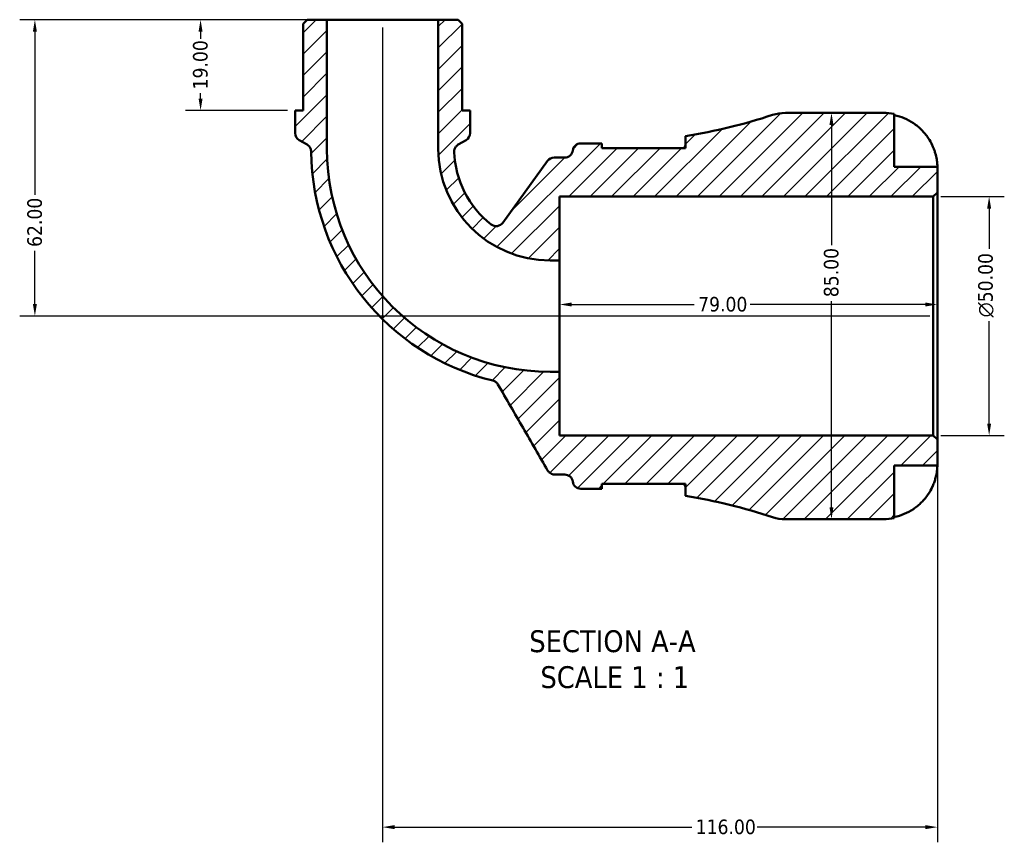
# Model space of a CAD drawing. Header units: millimetres. Extents: x 0 to 902, y -214 to 605.
# Tile 1 of 5: x 268 to 474, y -214 to -42. Entities that reach past the tile are written whole.
import ezdxf

# ---------------------------------------------------------------- set-up
doc = ezdxf.new("R2010")
doc.units = ezdxf.units.MM
for name, color, linetype, lineweight in [('Dimension (ANSI)', 7, 'Continuous', 25), ('Hatch (ANSI)', 7, 'Continuous', 18), ('Symbol (ANSI)', 7, 'Continuous', 25), ('Visible (ANSI)', 7, 'Continuous', 50)]:
    doc.layers.add(name, color=color, linetype=linetype, lineweight=lineweight)
doc.styles.add('Label Text (ANSI)', font='tahoma.ttf')
doc.styles.add('Note Text (ANSI)', font='tahoma.ttf')
doc.dimstyles.new('Default - mm (ANSI)', dxfattribs={"dimtxt": 3.04800009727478, "dimasz": 2.5, "dimexe": 3.175, "dimexo": 1.6002, "dimgap": 0.7999999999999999, "dimtad": 0, "dimtoh": 1, "dimrnd": 1e-08, "dimzin": 4, "dimdsep": 46, "dimtxsty": 'Note Text (ANSI)', "dimcen": 0.09, "dimdle": 10, "dimclrd": 256, "dimclre": 256, "dimclrt": 256, "dimadec": 1, "dimazin": 1, "dimtfac": 1, "dimtofl": 0, "dimtmove": 0, "dimatfit": 3, "dimfxl": 1, "dimtolj": 1, "dimtzin": 4, "dimlwd": -1, "dimlwe": -1, "dimarcsym": 0})

# ---------------------------------------------------------------- blocks, each defined once
blk = doc.blocks.new('*D7')
at = {"layer": 'Defpoints', "color": 0, "transparency": 16777216}
for p in [(381.191039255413, -101.9689516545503), (381.191039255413, -104.3862054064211), (460.1910392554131, -104.3862054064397)]:
    blk.add_point(p, dxfattribs=at)
at = {"layer": 'Dimension (ANSI)', "transparency": 16777216}
for p, q in [((383.691039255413, -101.9689516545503), (409.3656260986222, -101.9689516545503)), ((457.6910392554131, -101.9689516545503), (421.0164524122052, -101.9689516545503))]:
    blk.add_line(p, q, dxfattribs=at)
for points in [[(383.691039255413, -101.5522849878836), (383.691039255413, -102.3856183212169), (381.191039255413, -101.9689516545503)], [(457.6910392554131, -101.5522849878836), (457.6910392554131, -102.3856183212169), (460.1910392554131, -101.9689516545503)]]:
    blk.add_solid(points, dxfattribs=at)
at = {"layer": 'Dimension (ANSI)', "transparency": 16777216, "insert": (410.1656260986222, -100.3825177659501), "char_height": 3.04800009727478, "attachment_point": 1, "style": 'Note Text (ANSI)'}
blk.add_mtext('\\A1;79.00', dxfattribs=at)
blk = doc.blocks.new('*D8')
at = {"layer": 'Defpoints', "color": 0, "transparency": 16777216}
for p in [(459.341039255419, -79.38620540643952), (471.0131110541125, -79.38620540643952), (459.3410392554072, -129.3862054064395)]:
    blk.add_point(p, dxfattribs=at)
at = {"layer": 'Dimension (ANSI)', "transparency": 16777216}
for p, q in [((460.941239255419, -79.38620540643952), (474.1881110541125, -79.38620540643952)), ((471.0131110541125, -81.88620540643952), (471.0131110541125, -90.31330507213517)), ((471.0131110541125, -126.8862054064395), (471.0131110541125, -105.459105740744)), ((460.9412392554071, -129.3862054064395), (474.1881110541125, -129.3862054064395))]:
    blk.add_line(p, q, dxfattribs=at)
for points in [[(470.5964443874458, -81.88620540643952), (471.4297777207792, -81.88620540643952), (471.0131110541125, -79.38620540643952)], [(470.5964443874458, -126.8862054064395), (471.4297777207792, -126.8862054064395), (471.0131110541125, -129.3862054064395)]]:
    blk.add_solid(points, dxfattribs=at)
at = {"layer": 'Dimension (ANSI)', "transparency": 16777216, "insert": (468.7201019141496, -104.659105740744), "char_height": 3.04800009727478, "attachment_point": 1, "rotation": 90, "style": 'Note Text (ANSI)'}
blk.add_mtext('\\A1;\\fAIGDT|b0|i0;\\H3.0480;\\ln\\fTahoma|b0|i0;\\H3.0480;50.00', dxfattribs=at)
blk = doc.blocks.new('*D9')
at = {"layer": 'Defpoints', "color": 0, "transparency": 16777216}
for p in [(332.5538892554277, -42.38620540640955), (306.1214392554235, -61.38620540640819), (325.9040892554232, -61.38620540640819)]:
    blk.add_point(p, dxfattribs=at)
at = {"layer": 'Dimension (ANSI)', "transparency": 16777216}
for p, q in [((330.9536892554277, -42.38620540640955), (302.9464392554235, -42.38620540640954)), ((306.1214392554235, -44.88620540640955), (306.1214392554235, -46.38151331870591)), ((306.1214392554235, -58.88620540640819), (306.1214392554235, -57.77236917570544)), ((324.3038892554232, -61.38620540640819), (302.9464392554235, -61.38620540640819))]:
    blk.add_line(p, q, dxfattribs=at)
for points in [[(305.7047725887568, -44.88620540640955), (306.5381059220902, -44.88620540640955), (306.1214392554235, -42.38620540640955)], [(305.7047725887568, -58.88620540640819), (306.5381059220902, -58.88620540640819), (306.1214392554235, -61.38620540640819)]]:
    blk.add_solid(points, dxfattribs=at)
at = {"layer": 'Dimension (ANSI)', "transparency": 16777216, "insert": (304.5350053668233, -56.97236917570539), "char_height": 3.04800009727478, "attachment_point": 1, "rotation": 90, "style": 'Note Text (ANSI)'}
blk.add_mtext('\\A1;19.00', dxfattribs=at)
blk = doc.blocks.new('*D10')
at = {"layer": 'Defpoints', "color": 0, "transparency": 16777216}
for p in [(332.5538892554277, -42.3862054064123), (271.4711220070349, -104.3862054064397), (460.1910392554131, -104.3862054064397)]:
    blk.add_point(p, dxfattribs=at)
at = {"layer": 'Dimension (ANSI)', "transparency": 16777216}
for p, q in [((330.9536892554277, -42.3862054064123), (268.2961220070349, -42.38620540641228)), ((271.4711220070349, -44.88620540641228), (271.4711220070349, -79.04646316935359)), ((271.4711220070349, -101.8862054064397), (271.4711220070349, -90.7259476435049)), ((458.5908392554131, -104.3862054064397), (268.2961220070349, -104.3862054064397))]:
    blk.add_line(p, q, dxfattribs=at)
for points in [[(271.0544553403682, -44.88620540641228), (271.8877886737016, -44.88620540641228), (271.4711220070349, -42.38620540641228)], [(271.0544553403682, -101.8862054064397), (271.8877886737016, -101.8862054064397), (271.4711220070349, -104.3862054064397)]]:
    blk.add_solid(points, dxfattribs=at)
at = {"layer": 'Dimension (ANSI)', "transparency": 16777216, "insert": (269.8836646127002, -89.92594764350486), "char_height": 3.04800009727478, "attachment_point": 1, "rotation": 90, "style": 'Note Text (ANSI)'}
blk.add_mtext('\\A1;62.00', dxfattribs=at)
blk = doc.blocks.new('*D11')
at = {"layer": 'Defpoints', "color": 0, "transparency": 16777216}
for p in [(344.1910392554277, -42.3862054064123), (460.1910392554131, -130.2362054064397), (460.1910392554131, -211.2986038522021)]:
    blk.add_point(p, dxfattribs=at)
at = {"layer": 'Dimension (ANSI)', "transparency": 16777216}
for p, q in [((344.1910392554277, -43.9864054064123), (344.1910392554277, -214.4736038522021)), ((460.1910392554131, -131.8364054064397), (460.1910392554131, -214.4736038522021)), ((346.6910392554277, -211.2986038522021), (408.8513319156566, -211.2986038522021)), ((457.6910392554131, -211.2986038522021), (422.5307465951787, -211.2986038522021))]:
    blk.add_line(p, q, dxfattribs=at)
for points in [[(346.6910392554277, -210.8819371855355), (346.6910392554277, -211.7152705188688), (344.1910392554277, -211.2986038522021)], [(457.6910392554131, -210.8819371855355), (457.6910392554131, -211.7152705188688), (460.1910392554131, -211.2986038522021)]]:
    blk.add_solid(points, dxfattribs=at)
at = {"layer": 'Dimension (ANSI)', "transparency": 16777216, "insert": (409.6513319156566, -209.712169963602), "char_height": 3.04800009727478, "attachment_point": 1, "style": 'Note Text (ANSI)'}
blk.add_mtext('\\A1;116.00', dxfattribs=at)
blk = doc.blocks.new('*D12')
at = {"layer": 'Defpoints', "color": 0, "transparency": 16777216}
for p in [(438.0472313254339, -61.88620540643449), (438.047231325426, -61.88620540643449), (438.0472313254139, -146.8862054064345)]:
    blk.add_point(p, dxfattribs=at)
at = {"layer": 'Dimension (ANSI)', "transparency": 16777216}
for p, q in [((438.047231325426, -64.38620540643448), (438.047231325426, -89.53520460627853)), ((438.0472313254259, -144.3862054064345), (438.047231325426, -101.2372062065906))]:
    blk.add_line(p, q, dxfattribs=at)
for points in [[(437.6305646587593, -64.38620540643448), (438.4638979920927, -64.38620540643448), (438.047231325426, -61.88620540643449)], [(437.6305646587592, -144.3862054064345), (438.4638979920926, -144.3862054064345), (438.0472313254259, -146.8862054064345)]]:
    blk.add_solid(points, dxfattribs=at)
at = {"layer": 'Dimension (ANSI)', "transparency": 16777216, "insert": (436.4536328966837, -100.4372062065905), "char_height": 3.04800009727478, "attachment_point": 1, "rotation": 90, "style": 'Note Text (ANSI)'}
blk.add_mtext('\\A1;85.00', dxfattribs=at)

msp = doc.modelspace()

# ---------------------------------------------------------------- hatches: boundary and pattern name
at = {"layer": 'Hatch (ANSI)'}
h = msp.add_hatch(dxfattribs=at)
h.set_pattern_fill('ANSI31', color=256, scale=25.4, style=0)
h.set_pattern_definition([(45, (0, 0), (-2.245064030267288, 2.245064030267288), [])])
edge = h.paths.add_edge_path()
edge.add_ellipse((428.3991610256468, -138.3862054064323), major_axis=(-2.659279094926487, -8.073303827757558), ratio=1, start_angle=0, end_angle=18.23145285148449)
edge.add_line((428.3991610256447, -146.8862054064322), (448.941039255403, -146.8862054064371))
edge.add_ellipse((448.9410392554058, -135.6362054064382), major_axis=(-2.765349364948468e-12, -11.2499999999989), ratio=1, start_angle=6.109647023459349e-14, end_angle=11.53695903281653)
edge.add_line((451.191039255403, -146.6589092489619), (451.1910392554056, -135.6362054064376))
edge.add_line((451.1910392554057, -135.6362054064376), (460.1910392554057, -135.6362054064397))
edge.add_line((460.1910392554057, -135.6362054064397), (460.191039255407, -130.2362054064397))
edge.add_line((460.191039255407, -130.2362054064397), (459.3410392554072, -129.3862054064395))
edge.add_line((459.3410392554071, -129.3862054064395), (381.1910392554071, -129.386205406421))
edge.add_line((381.1910392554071, -129.386205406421), (381.1910392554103, -116.023355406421))
edge.add_line((381.1910392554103, -116.023355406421), (379.1885392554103, -116.0233554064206))
edge.add_ellipse((379.1885392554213, -69.38870540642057), major_axis=(-1.101695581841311e-11, -46.63465000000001), ratio=1, start_angle=270, end_angle=360, ccw=False)
edge.add_line((332.5538892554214, -69.38870540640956), (332.5538892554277, -42.38620540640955))
edge.add_line((332.5538892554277, -42.38620540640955), (328.4165392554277, -42.38620540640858))
edge.add_line((328.4165392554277, -42.38620540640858), (327.5665392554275, -43.23620540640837))
edge.add_line((327.5665392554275, -43.23620540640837), (327.5665392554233, -61.38620540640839))
edge.add_line((327.5665392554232, -61.38620540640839), (325.9040892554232, -61.386205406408))
edge.add_line((325.9040892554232, -61.386205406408), (325.904089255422, -66.10470994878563))
edge.add_ellipse((327.6040892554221, -66.10470994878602), major_axis=(-1.699999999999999, 3.973284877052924e-13), ratio=1, start_angle=0, end_angle=59.99999999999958)
edge.add_line((326.7540892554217, -67.57695313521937), (328.3824812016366, -68.51710566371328))
edge.add_spline(control_points=[(328.3824812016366, -68.51710566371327), (328.5413739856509, -68.6088424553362), (328.6843728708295, -68.72570011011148), (328.9274671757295, -69.00057350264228), (329.0259672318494, -69.15678531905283), (329.1840086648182, -69.52950149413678), (329.2297924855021, -69.74823278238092), (329.2323662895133, -69.96958302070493)], knot_values=[-0.1764937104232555, -0.1764937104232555, -0.1764937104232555, -0.1764937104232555, -0.1214516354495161, -0.1214516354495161, -0.06640956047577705, -0.06640956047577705, 0, 0, 0, 0], degree=3, periodic=0)
edge.add_ellipse((379.1885392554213, -69.38870540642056), major_axis=(-49.95617296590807, -0.5808776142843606), ratio=1, start_angle=2.864816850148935e-15, end_angle=75.50622736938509)
edge.add_spline(control_points=[(367.2481603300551, -117.9003945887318), (367.3628362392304, -117.9286202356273), (367.4742593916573, -117.9687189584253), (367.686987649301, -118.0713624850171), (367.787714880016, -118.1336284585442), (368.0563501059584, -118.341163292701), (368.203419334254, -118.5094195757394), (368.3141019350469, -118.7011274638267)], knot_values=[-0.1372686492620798, -0.1372686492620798, -0.1372686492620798, -0.1372686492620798, -0.1018391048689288, -0.1018391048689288, -0.06640956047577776, -0.06640956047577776, 0, 0, 0, 0], degree=3, periodic=0)
edge.add_line((368.3141019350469, -118.7011274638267), (378.6977915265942, -136.6862054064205))
edge.add_spline(control_points=[(378.6977915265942, -136.6862054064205), (378.7911864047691, -136.8479700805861), (378.9106071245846, -136.993241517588), (379.1918827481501, -137.2390985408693), (379.3518242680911, -137.3380116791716), (379.7294206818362, -137.4929678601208), (379.9486695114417, -137.5362054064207), (380.1700347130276, -137.5362054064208)], knot_values=[-0.1784834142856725, -0.1784834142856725, -0.1784834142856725, -0.1784834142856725, -0.1224464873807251, -0.1224464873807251, -0.06640956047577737, -0.06640956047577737, 0, 0, 0, 0], degree=3, periodic=0)
edge.add_line((380.1700347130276, -137.5362054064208), (382.2552063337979, -137.5362054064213))
edge.add_ellipse((382.2552063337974, -139.2362054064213), major_axis=(4.017693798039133e-13, 1.700000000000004), ratio=1, start_angle=277.1807557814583, end_angle=359.9999999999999, ccw=False)
edge.add_ellipse((385.6285392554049, -138.8112054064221), major_axis=(-1.686666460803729, -0.2124999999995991), ratio=1, start_angle=1.017777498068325e-13, end_angle=82.81924421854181)
edge.add_line((385.6285392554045, -140.5112054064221), (388.6685392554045, -140.5112054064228))
edge.add_ellipse((388.6685392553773, -259.0043764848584), major_axis=(2.726688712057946e-11, 118.4931710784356), ratio=1, start_angle=359.3302866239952, end_angle=360, ccw=False)
edge.add_line((390.0535392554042, -140.5192999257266), (390.0535392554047, -139.5112054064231))
edge.add_line((390.0535392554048, -139.5112054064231), (407.5535392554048, -139.5112054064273))
edge.add_line((407.5535392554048, -139.5112054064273), (407.5535392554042, -142.0257956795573))
edge.add_ellipse((388.6685392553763, -259.004376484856), major_axis=(18.88500000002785, 116.9785808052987), ratio=1, start_angle=350.93924189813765, end_angle=360, ccw=False)
edge = h.paths.add_edge_path()
edge.add_ellipse((428.3991610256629, -70.38620540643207), major_axis=(2.008846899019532e-12, 8.499999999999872), ratio=1, start_angle=1.05402023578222e-14, end_angle=18.23145285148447)
edge.add_ellipse((388.6685392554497, 50.23196567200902), major_axis=(37.07134267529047, -112.5448672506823), ratio=1, start_angle=350.93924189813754, end_angle=360, ccw=False)
edge.add_line((407.553539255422, -66.74661513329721), (407.5535392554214, -69.2612054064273))
edge.add_line((407.5535392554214, -69.26120540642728), (390.0535392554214, -69.26120540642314))
edge.add_line((390.0535392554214, -69.26120540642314), (390.0535392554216, -68.25311088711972))
edge.add_ellipse((388.6685392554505, 50.23196567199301), major_axis=(1.384999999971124, -118.4850765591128), ratio=1, start_angle=359.3302866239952, end_angle=360, ccw=False)
edge.add_line((388.668539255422, -68.2612054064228), (385.6285392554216, -68.26120540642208))
edge.add_ellipse((385.6285392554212, -69.9612054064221), major_axis=(4.017693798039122e-13, 1.699999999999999), ratio=1, start_angle=7.040946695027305e-14, end_angle=82.81924421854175)
edge.add_ellipse((382.2552063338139, -69.5362054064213), major_axis=(1.686666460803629, -0.2125000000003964), ratio=1, start_angle=277.18075578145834, end_angle=360.0000000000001, ccw=False)
edge.add_line((382.2552063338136, -71.2362054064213), (380.0566471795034, -71.23620540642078))
edge.add_ellipse((380.056647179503, -72.93620540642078), major_axis=(4.017693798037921e-13, 1.699999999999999), ratio=1, start_angle=7.04094669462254e-14, end_angle=54.10241396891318)
edge.add_line((378.6795343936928, -71.93943041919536), (369.3213598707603, -84.86838826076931))
edge.add_ellipse((367.9442470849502, -83.87161327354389), major_axis=(1.377112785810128, -0.9967749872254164), ratio=1, start_angle=268.0724076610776, end_angle=360, ccw=False)
edge.add_ellipse((379.1885392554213, -69.38870540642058), major_axis=(-12.28682435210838, -15.82571338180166), ratio=1, start_angle=309.6788204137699, end_angle=360, ccw=False)
edge.add_spline(control_points=[(359.163573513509, -70.03678235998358), (359.1572329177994, -69.84086394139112), (359.1848258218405, -69.64531683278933), (359.305434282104, -69.27228798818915), (359.3975461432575, -69.09760128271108), (359.6527197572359, -68.76730192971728), (359.8209760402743, -68.62023270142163), (360.0126839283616, -68.50955010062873)], knot_values=[-0.1840221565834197, -0.1840221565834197, -0.1840221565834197, -0.1840221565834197, -0.1252158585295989, -0.1252158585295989, -0.0664095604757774, -0.0664095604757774, 0, 0, 0, 0], degree=3, periodic=0)
edge.add_line((360.0126839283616, -68.50955010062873), (361.6279892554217, -67.57695313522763))
edge.add_ellipse((360.7779892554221, -66.10470994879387), major_axis=(0.8499999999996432, -1.472243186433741), ratio=1, start_angle=6.080472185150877e-14, end_angle=60.00000000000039)
edge.add_line((362.4779892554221, -66.10470994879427), (362.4779892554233, -61.38620540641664))
edge.add_line((362.4779892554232, -61.38620540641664), (360.8155392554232, -61.38620540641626))
edge.add_line((360.8155392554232, -61.38620540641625), (360.8155392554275, -43.23620540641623))
edge.add_line((360.8155392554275, -43.23620540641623), (359.9655392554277, -42.38620540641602))
edge.add_line((359.9655392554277, -42.38620540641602), (355.8281892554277, -42.38620540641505))
edge.add_line((355.8281892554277, -42.38620540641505), (355.8281892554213, -69.38870540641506))
edge.add_ellipse((379.1885392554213, -69.38870540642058), major_axis=(-23.36035, 5.534189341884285e-12), ratio=1, start_angle=1.294698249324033e-14, end_angle=90.00000000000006)
edge.add_line((379.1885392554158, -92.74905540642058), (381.1910392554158, -92.74905540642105))
edge.add_line((381.1910392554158, -92.74905540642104), (381.191039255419, -79.38620540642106))
edge.add_line((381.1910392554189, -79.38620540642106), (459.3410392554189, -79.38620540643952))
edge.add_line((459.341039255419, -79.38620540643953), (460.1910392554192, -78.53620540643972))
edge.add_line((460.1910392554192, -78.53620540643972), (460.1910392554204, -73.13620540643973))
edge.add_line((460.1910392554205, -73.13620540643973), (451.1910392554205, -73.1362054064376))
edge.add_line((451.1910392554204, -73.1362054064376), (451.191039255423, -62.11350156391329))
edge.add_ellipse((448.9410392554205, -73.13620540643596), major_axis=(2.250000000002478, 11.02270384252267), ratio=1, start_angle=0, end_angle=11.53695903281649)
edge.add_line((448.9410392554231, -61.88620540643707), (428.3991610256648, -61.8862054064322))

# ---------------------------------------------------------------- linework, layer by layer
at = {"layer": 'Visible (ANSI)'}
for p, q in [((328.4165392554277, -42.38620540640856), (327.5665392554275, -43.23620540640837)), ((327.5665392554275, -43.23620540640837), (327.5665392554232, -61.38620540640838)), ((332.5538892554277, -42.38620540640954), (328.4165392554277, -42.38620540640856)), ((332.5538892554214, -69.38870540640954), (332.5538892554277, -42.38620540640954)), ((355.8281892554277, -42.38620540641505), (332.5538892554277, -42.38620540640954)), ((359.9655392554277, -42.38620540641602), (355.8281892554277, -42.38620540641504)), ((355.8281892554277, -42.38620540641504), (355.8281892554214, -69.38870540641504)), ((360.8155392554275, -43.23620540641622), (359.9655392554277, -42.38620540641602)), ((360.8155392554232, -61.38620540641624), (360.8155392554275, -43.23620540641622)), ((327.5665392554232, -61.38620540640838), (325.9040892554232, -61.38620540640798)), ((325.9040892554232, -61.38620540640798), (325.9040892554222, -66.10470994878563)), ((362.4779892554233, -61.38620540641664), (360.8155392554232, -61.38620540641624)), ((362.4779892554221, -66.10470994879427), (362.4779892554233, -61.38620540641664)), ((448.9410392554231, -61.88620540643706), (428.3991610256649, -61.8862054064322)), ((451.1910392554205, -73.13620540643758), (451.191039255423, -62.11350156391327)), ((326.7540892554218, -67.57695313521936), (328.3824812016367, -68.51710566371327)), ((360.0126839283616, -68.5095501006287), (361.6279892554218, -67.57695313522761)), ((407.5535392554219, -66.74661513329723), (407.5535392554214, -69.26120540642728)), ((388.6685392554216, -68.26120540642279), (385.6285392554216, -68.26120540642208)), ((390.0535392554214, -69.26120540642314), (390.0535392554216, -68.2531108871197)), ((407.5535392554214, -69.26120540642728), (390.0535392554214, -69.26120540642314)), ((378.6795343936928, -71.93943041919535), (369.3213598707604, -84.86838826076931)), ((382.2552063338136, -71.23620540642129), (380.0566471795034, -71.23620540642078)), ((460.1910392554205, -73.1362054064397), (451.1910392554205, -73.13620540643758)), ((460.1910392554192, -78.53620540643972), (460.1910392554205, -73.1362054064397)), ((381.1910392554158, -92.74905540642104), (381.191039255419, -79.38620540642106)), ((381.191039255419, -79.38620540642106), (459.341039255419, -79.38620540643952)), ((459.341039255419, -79.38620540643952), (460.1910392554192, -78.53620540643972)), ((459.341039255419, -79.38620540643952), (459.3410392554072, -129.3862054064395)), ((460.191039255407, -130.2362054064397), (460.1910392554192, -78.5362054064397)), ((379.1885392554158, -92.74905540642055), (381.1910392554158, -92.74905540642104)), ((381.1910392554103, -116.023355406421), (381.1910392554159, -92.74905540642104)), ((381.1910392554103, -116.023355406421), (379.1885392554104, -116.0233554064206)), ((381.1910392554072, -129.386205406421), (381.1910392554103, -116.023355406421)), ((459.3410392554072, -129.3862054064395), (381.1910392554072, -129.386205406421)), ((460.191039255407, -130.2362054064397), (459.3410392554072, -129.3862054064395)), ((460.1910392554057, -135.6362054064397), (460.191039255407, -130.2362054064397)), ((451.1910392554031, -146.6589092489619), (451.1910392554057, -135.6362054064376)), ((451.1910392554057, -135.6362054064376), (460.1910392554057, -135.6362054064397)), ((380.1700347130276, -137.5362054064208), (382.2552063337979, -137.5362054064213)), ((390.0535392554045, -140.5192999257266), (390.0535392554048, -139.5112054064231)), ((390.0535392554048, -139.5112054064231), (407.5535392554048, -139.5112054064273)), ((407.5535392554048, -139.5112054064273), (407.5535392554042, -142.0257956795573)), ((385.6285392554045, -140.5112054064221), (388.6685392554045, -140.5112054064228)), ((428.3991610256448, -146.8862054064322), (448.9410392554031, -146.8862054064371))]:
    msp.add_line(p, q, dxfattribs=at)
for centre, radius, start, end in [((388.6685392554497, 50.23196567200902), 118.4931710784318, 279.1706947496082, 288.2314528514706), ((428.3991610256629, -70.38620540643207), 8.499999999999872, 89.9999999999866, 108.2314528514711), ((448.9410392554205, -73.13620540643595), 11.2499999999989, 78.46304096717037, 89.99999999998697), ((327.6040892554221, -66.10470994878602), 1.699999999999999, 180, 239.999999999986), ((360.7779892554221, -66.10470994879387), 1.69999999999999, 299.9999999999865, 0), ((379.1885392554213, -69.38870540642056), 49.95955000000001, 180.6661906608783, 256.1724180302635), ((379.1885392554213, -69.38870540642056), 46.63465000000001, 180, 269.9999999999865), ((379.1885392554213, -69.38870540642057), 23.36035, 180, 269.9999999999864), ((382.2552063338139, -69.53620540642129), 1.700000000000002, 269.9999999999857, 352.8192442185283), ((385.6285392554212, -69.96120540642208), 1.699999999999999, 89.99999999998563, 172.8192442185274), ((388.6685392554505, 50.23196567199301), 118.4931710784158, 269.9999999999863, 270.6697133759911), ((379.1885392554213, -69.38870540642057), 20.03544999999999, 181.8536420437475, 232.1748216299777), ((380.056647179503, -72.93620540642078), 1.699999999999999, 89.99999999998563, 144.1024139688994), ((367.9442470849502, -83.87161327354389), 1.699999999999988, 232.174821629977, 324.1024139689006), ((382.2552063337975, -139.2362054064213), 1.700000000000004, 7.180755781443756, 89.99999999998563), ((385.6285392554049, -138.8112054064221), 1.700000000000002, 187.1807557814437, 269.9999999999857), ((388.6685392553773, -259.0043764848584), 118.4931710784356, 89.33028662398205, 89.99999999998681), ((388.6685392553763, -259.004376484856), 118.4931710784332, 71.76854714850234, 80.8293052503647), ((428.3991610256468, -138.3862054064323), 8.499999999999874, 251.7685471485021, 269.9999999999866), ((448.9410392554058, -135.6362054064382), 11.2499999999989, 269.9999999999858, 281.5369590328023)]:
    msp.add_arc(centre, radius, start, end, dxfattribs=at)
for points, knots in [([(451.1910392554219, -62.35370024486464), (451.9107369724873, -62.50144744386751), (452.6136078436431, -62.72356005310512), (453.8774060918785, -63.2486467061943), (454.5515452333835, -63.6032921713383), (455.8096667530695, -64.44707861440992), (456.3936599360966, -64.93620348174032), (457.3766164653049, -65.92271406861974), (457.8656564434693, -66.5114298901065), (458.6081454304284, -67.6276670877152), (458.8909283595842, -68.13584931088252), (459.1240635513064, -68.6362054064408)], [0.2134384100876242, 0.2134384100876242, 0.2134384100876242, 0.2134384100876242, 0.4155997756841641, 0.4155997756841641, 0.6240004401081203, 0.6240004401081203, 0.8324011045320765, 0.8324011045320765, 1.041788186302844, 1.041788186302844, 1.201242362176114, 1.201242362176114, 1.201242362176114, 1.201242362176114]), ([(328.3824812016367, -68.51710566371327), (328.5413739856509, -68.6088424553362), (328.6843728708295, -68.72570011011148), (328.9274671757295, -69.00057350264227), (329.0259672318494, -69.15678531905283), (329.1840086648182, -69.52950149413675), (329.2297924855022, -69.74823278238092), (329.2323662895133, -69.96958302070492)], [-0.1764937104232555, -0.1764937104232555, -0.1764937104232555, -0.1764937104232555, -0.1214516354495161, -0.1214516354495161, -0.06640956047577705, -0.06640956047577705, 0, 0, 0, 0]), ([(359.163573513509, -70.03678235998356), (359.1572329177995, -69.8408639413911), (359.1848258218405, -69.64531683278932), (359.305434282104, -69.27228798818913), (359.3975461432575, -69.09760128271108), (359.652719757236, -68.76730192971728), (359.8209760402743, -68.62023270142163), (360.0126839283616, -68.5095501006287)], [-0.1840221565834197, -0.1840221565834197, -0.1840221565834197, -0.1840221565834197, -0.1252158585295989, -0.1252158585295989, -0.0664095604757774, -0.0664095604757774, 0, 0, 0, 0]), ([(407.2239075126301, -69.26137073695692), (407.2927123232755, -69.1568240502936), (407.3512980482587, -69.05531997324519), (407.5010056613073, -68.74937959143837), (407.5535392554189, -68.55906783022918), (407.553539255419, -68.38983397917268)], [-0.4119326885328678, -0.4119326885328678, -0.4119326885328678, -0.4119326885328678, -0.329774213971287, -0.329774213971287, -0.1550611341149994, -0.1550611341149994, -0.1550611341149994, -0.1550611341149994]), ([(459.1240635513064, -68.6362054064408), (459.2214090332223, -68.84512884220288), (459.3130489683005, -69.05663235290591), (459.4822317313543, -69.47890574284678), (459.5596144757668, -69.68880841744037), (459.7182066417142, -70.15859171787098), (459.7947040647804, -70.41560729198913), (459.9762997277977, -71.11069733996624), (460.053244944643, -71.52096112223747), (460.155840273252, -72.2628086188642), (460.1755757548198, -72.57341575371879), (460.193178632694, -73.0179341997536), (460.1910392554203, -73.13620540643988), (460.1910392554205, -73.1362054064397)], [-0.7287781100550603, -0.7287781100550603, -0.7287781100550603, -0.7287781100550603, -0.658645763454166, -0.658645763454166, -0.5894873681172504, -0.5894873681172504, -0.5028286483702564, -0.5028286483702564, -0.3478233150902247, -0.3478233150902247, -0.1787056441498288, -0.1787056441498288, 0, 0, 0, 0]), ([(367.2481603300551, -117.9003945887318), (367.3628362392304, -117.9286202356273), (367.4742593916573, -117.9687189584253), (367.686987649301, -118.0713624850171), (367.787714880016, -118.1336284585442), (368.0563501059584, -118.341163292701), (368.2034193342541, -118.5094195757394), (368.314101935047, -118.7011274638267)], [-0.1372686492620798, -0.1372686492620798, -0.1372686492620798, -0.1372686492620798, -0.1018391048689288, -0.1018391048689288, -0.06640956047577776, -0.06640956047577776, 0, 0, 0, 0]), ([(368.314101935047, -118.7011274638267), (370.0655237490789, -121.734679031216), (371.8169455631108, -124.7682305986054), (375.2781754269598, -130.76325657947), (376.9879834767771, -133.7247309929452), (378.6977915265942, -136.6862054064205)], [-2.17488746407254, -2.17488746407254, -2.17488746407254, -2.17488746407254, -1.124034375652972, -1.124034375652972, -0.098149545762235, -0.098149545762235, -0.098149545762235, -0.098149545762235]), ([(460.1910392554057, -135.6362054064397), (460.1910392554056, -135.6362054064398), (460.1915138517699, -135.6897983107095), (460.1874249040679, -135.912345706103), (460.1821934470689, -136.0914538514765), (460.1400314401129, -136.6352364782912), (460.0932715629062, -137.03427141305), (459.9397095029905, -137.8016853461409), (459.8604543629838, -138.1269032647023), (459.6826287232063, -138.7258845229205), (459.5937516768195, -138.9910586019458), (459.3881881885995, -139.5379651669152), (459.2711424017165, -139.8176773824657), (459.1373225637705, -140.1076800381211), (459.1307057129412, -140.1219499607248), (459.1240635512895, -140.1362054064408)], [-3.126212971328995, -3.126212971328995, -3.126212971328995, -3.126212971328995, -3.005921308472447, -3.005921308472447, -2.872956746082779, -2.872956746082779, -2.697893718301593, -2.697893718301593, -2.583387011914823, -2.583387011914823, -2.495475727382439, -2.495475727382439, -2.40310235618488, -2.40310235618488, -2.398316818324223, -2.398316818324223, -2.398316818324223, -2.398316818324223]), ([(378.6977915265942, -136.6862054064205), (378.7911864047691, -136.8479700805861), (378.9106071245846, -136.993241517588), (379.1918827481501, -137.2390985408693), (379.3518242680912, -137.3380116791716), (379.7294206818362, -137.4929678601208), (379.9486695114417, -137.5362054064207), (380.1700347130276, -137.5362054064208)], [-0.1784834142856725, -0.1784834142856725, -0.1784834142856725, -0.1784834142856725, -0.1224464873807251, -0.1224464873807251, -0.06640956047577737, -0.06640956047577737, 0, 0, 0, 0]), ([(407.553539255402, -140.3825768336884), (407.5535392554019, -140.2119024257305), (407.5001082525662, -140.0197916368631), (407.3491776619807, -139.7134273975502), (407.2914679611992, -139.6137033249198), (407.2239056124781, -139.5110447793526)], [-3.119011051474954, -3.119011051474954, -3.119011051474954, -3.119011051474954, -2.942521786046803, -2.942521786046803, -2.861720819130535, -2.861720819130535, -2.861720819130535, -2.861720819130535]), ([(459.1240635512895, -140.1362054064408), (458.8909283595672, -140.636561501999), (458.608145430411, -141.1447437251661), (457.8656564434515, -142.2609809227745), (457.3766164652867, -142.849696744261), (456.3936599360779, -143.83620733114), (455.8096667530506, -144.3253321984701), (454.5515452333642, -145.1691186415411), (453.877406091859, -145.5237641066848), (452.6136078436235, -146.0488507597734), (451.9107369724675, -146.2709633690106), (451.1910392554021, -146.4187105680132)], [5.502271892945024, 5.502271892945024, 5.502271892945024, 5.502271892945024, 5.661726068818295, 5.661726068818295, 5.871113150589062, 5.871113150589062, 6.079513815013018, 6.079513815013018, 6.287914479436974, 6.287914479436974, 6.490075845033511, 6.490075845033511, 6.490075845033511, 6.490075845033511])]:
    msp.add_open_spline(points, degree=3, knots=knots, dxfattribs=at)

# ---------------------------------------------------------------- texts
at = {"layer": 'Symbol (ANSI)', "char_height": 4.571999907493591, "attachment_point": 7, "style": 'Label Text (ANSI)'}
for s, insert in [('SECTION A-A', (374.8595783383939, -174.7786965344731)), ('SCALE 1 : 1', (377.178923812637, -182.2915538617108))]:
    msp.add_mtext(s, dxfattribs=dict(at, insert=insert))

# ---------------------------------------------------------------- dimensions: what is measured, and where the dimension line sits
at = {"layer": 'Dimension (ANSI)'}
for base, p1, p2, angle, override, picture, middle in [((271.4711220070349, -104.3862054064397), (332.5538892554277, -42.3862054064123), (460.1910392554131, -104.3862054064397), 90, {"dimtoh": 0, "dimdec": 2, "dimtp": 0, "dimtm": -0, "dimtdec": 2, "dimatfit": 1}, '*D10', (271.4711220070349, -84.8862054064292)), ((306.1214392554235, -61.38620540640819), (332.5538892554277, -42.38620540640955), (325.9040892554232, -61.38620540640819), 270, {"dimtoh": 0, "dimdec": 2, "dimtp": 0, "dimtm": -0, "dimtdec": 2, "dimatfit": 1}, '*D9', (306.1214392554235, -52.07694124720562)), ((460.1910392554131, -211.2986038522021), (344.1910392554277, -42.3862054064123), (460.1910392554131, -130.2362054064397), 180, {"dimtoh": 0, "dimdec": 2, "dimtp": 0, "dimtm": -0, "dimtdec": 2, "dimatfit": 1}, '*D11', (415.6910392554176, -211.2986038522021)), ((438.047231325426, -61.88620540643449), (438.0472313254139, -146.8862054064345), (438.0472313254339, -61.88620540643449), 270, {"dimtoh": 0, "dimdec": 2, "dimse1": 1, "dimse2": 1, "dimtp": 0, "dimtm": -0, "dimtdec": 2, "dimatfit": 1}, '*D12', (438.047231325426, -95.3862054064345)), ((381.191039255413, -101.9689516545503), (460.1910392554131, -104.3862054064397), (381.191039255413, -104.3862054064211), 180, {"dimtoh": 0, "dimdec": 2, "dimse1": 1, "dimse2": 1, "dimtp": 0, "dimtm": -0, "dimtdec": 2, "dimatfit": 1}, '*D7', (415.1910392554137, -101.9689516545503))]:
    dim = msp.add_linear_dim(base=base, p1=p1, p2=p2, angle=angle, dimstyle='Default - mm (ANSI)', override=override, dxfattribs=at)
    dim.commit()
    dim.dimension.update_dxf_attribs({"geometry": picture, "text_midpoint": middle, "dimtype": 160})
dim = msp.add_linear_dim(base=(471.0131110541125, -79.38620540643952), p1=(459.3410392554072, -129.3862054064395), p2=(459.341039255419, -79.38620540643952), angle=90, text='\\fAIGDT|b0|i0;\\H3.0480;\\ln\\fTahoma|b0|i0;\\H3.0480;<>', dimstyle='Default - mm (ANSI)', override={"dimtoh": 0, "dimdec": 2, "dimtp": 0, "dimtm": -0, "dimtdec": 2, "dimatfit": 1}, dxfattribs=at)
dim.commit()
dim.dimension.update_dxf_attribs({"geometry": '*D8', "text_midpoint": (471.0131110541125, -97.88620540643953), "dimtype": 160})

doc.saveas('drawing.dxf')
